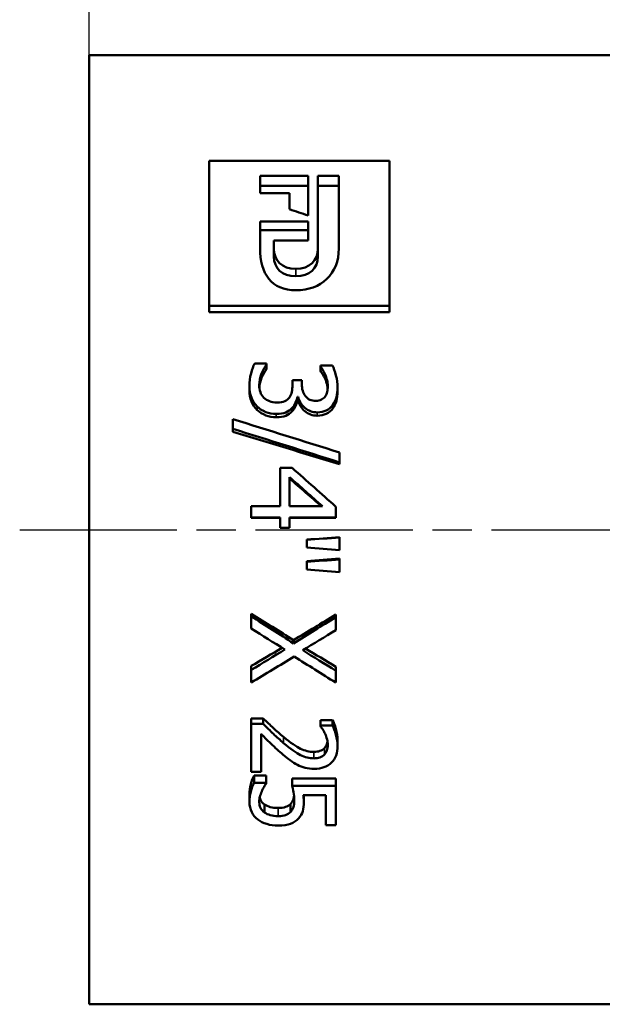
# Model space of a CAD drawing. Header units: millimetres. Extents: x -134 to 549, y -69 to 356.
# Tile 13 of 19: x 42 to 63, y 198 to 233. Entities that reach past the tile are written whole.
import ezdxf

# ---------------------------------------------------------------- set-up
doc = ezdxf.new("R2010")
doc.units = ezdxf.units.MM
doc.linetypes.add('CHAIN', pattern=[0.7087, 0.4724, -0.0591, 0.1181, -0.0591])
for name, color, linetype, lineweight in [('Видимые тонкие (ГОСТ)', 7, 'Continuous', 35), ('Видимый контур (ГОСТ)', 7, 'Continuous', 50), ('Осевая линия (ГОСТ)', 7, 'Continuous', 25), ('Размер (ГОСТ)', 7, 'Continuous', 25)]:
    doc.layers.add(name, color=color, linetype=linetype, lineweight=lineweight)
doc.styles.add('Обычный текст (ГОСТ)', font='GOST Common Italic.ttf')
doc.dimstyles.new('Обычный (ГОСТ)', dxfattribs={"dimtxt": 3.5, "dimasz": 3.5, "dimexe": 1, "dimexo": 0, "dimgap": 0.5, "dimtad": 1, "dimrnd": 1e-08, "dimtxsty": 'Обычный текст (ГОСТ)', "dimblk": 'Filled-1', "dimcen": 0.09, "dimdle": 15, "dimclrd": 256, "dimclre": 256, "dimclrt": 256, "dimazin": 2, "dimtfac": 0.714286, "dimtdec": 3, "dimtmove": 0, "dimatfit": 3, "dimfxl": 1, "dimtolj": 1, "dimlwd": 25, "dimlwe": 25, "dimarcsym": 0})

# ---------------------------------------------------------------- blocks, each defined once
blk = doc.blocks.new('Filled-1')
at = {"color": 0}
for p, q in [((0, 0), (-1, 0.143)), ((-1, 0.143), (-1, -0.143)), ((-1, 0), (0, 0)), ((-1, -0.143), (0, 0))]:
    blk.add_line(p, q, dxfattribs=at)
at = {"color": 0, "flags": 128}
blk.add_lwpolyline([(-1, -0.143), (0, 0), (-1, 0.143), (-1, -0.143)], dxfattribs=at)
at = {"color": 0}
blk.add_solid([(-1, -0.143), (0, 0), (-1, 0.143), (-1, -0.143)], dxfattribs=at)
blk = doc.blocks.new('*D9')
at = {"layer": 'Defpoints', "color": 0, "linetype": 'Continuous', "transparency": 16777216}
for p in [(81.399, 257.181), (44.399, 232.181), (81.399, 224.607)]:
    blk.add_point(p, dxfattribs=at)
at = {"layer": 'Размер (ГОСТ)', "linetype": 'Continuous', "lineweight": 25, "transparency": 16777216}
for p, q in [((44.399, 232.181), (44.399, 258.181)), ((81.399, 224.607), (81.399, 258.181)), ((47.899, 257.181), (77.899, 257.181))]:
    blk.add_line(p, q, dxfattribs=at)
at = {"layer": 'Размер (ГОСТ)', "linetype": 'Continuous', "lineweight": 25, "transparency": 16777216, "xscale": 3.5, "yscale": 3.5, "zscale": 3.5, "rotation": 180}
blk.add_blockref('Filled-1', (44.399, 257.181), dxfattribs=at)
at = {"layer": 'Размер (ГОСТ)', "linetype": 'Continuous', "lineweight": 25, "transparency": 16777216, "xscale": 3.5, "yscale": 3.5, "zscale": 3.5}
blk.add_blockref('Filled-1', (81.399, 257.181), dxfattribs=at)
at = {"layer": 'Размер (ГОСТ)', "linetype": 'Continuous', "lineweight": 25, "transparency": 16777216, "insert": (55.309, 261.226), "char_height": 3.5, "attachment_point": 1, "style": 'Обычный текст (ГОСТ)'}
blk.add_mtext('\\A1;37', dxfattribs=at)

msp = doc.modelspace()

# ---------------------------------------------------------------- linework, layer by layer
at = {"layer": 'Видимые тонкие (ГОСТ)'}
for p, q in [((51.8546, 224.2149), (51.8546, 224.482)), ((50.4622, 219.3953), (50.4622, 219.5214)), ((52.621, 219.1918), (52.621, 219.312)), ((51.1489, 219.1343), (51.1489, 219.2528)), ((51.4107, 207.6144), (51.4107, 207.3961)), ((52.8804, 207.2105), (52.8804, 206.9803)), ((52.4975, 207.077), (52.4975, 206.843)), ((51.2156, 205.0571), (51.2156, 204.764))]:
    msp.add_line(p, q, dxfattribs=at)
at = {"layer": 'Видимый контур (ГОСТ)'}
for p, q in [((44.3987, 197.981), (44.3987, 232.181)), ((44.3987, 232.181), (69.3987, 232.181)), ((48.7245, 228.379), (55.2245, 228.379)), ((48.7245, 228.379), (48.7245, 223.1521)), ((55.2245, 223.1521), (55.2245, 228.379)), ((50.563, 227.8358), (52.2957, 227.8358)), ((50.563, 227.8358), (50.563, 227.2155)), ((52.2957, 226.4034), (52.2957, 227.8358)), ((52.6484, 227.8358), (52.6484, 225.2084)), ((52.6484, 227.8358), (53.4022, 227.8358)), ((53.4022, 225.2193), (53.4022, 227.8358)), ((52.2957, 227.4735), (50.563, 227.4735)), ((53.4022, 227.4735), (52.6484, 227.4735)), ((51.6212, 227.2155), (50.563, 227.2155)), ((51.6212, 227.2155), (51.6212, 226.6274)), ((50.563, 226.193), (52.2957, 226.193)), ((50.563, 226.193), (50.563, 225.2344)), ((52.2957, 225.4987), (52.2957, 226.193)), ((52.2957, 225.8773), (50.563, 225.8773)), ((51.061, 225.2084), (51.061, 225.4987)), ((52.2957, 225.4987), (51.061, 225.4987)), ((51.061, 224.9207), (51.061, 225.2084)), ((52.6484, 224.9207), (52.6484, 225.2084)), ((55.2245, 223.1521), (48.7245, 223.1521)), ((48.7245, 222.9228), (48.7245, 223.1521)), ((55.2245, 222.9228), (48.7245, 222.9228)), ((55.2245, 222.9228), (55.2245, 223.1521)), ((50.3684, 221.077), (50.8006, 221.077)), ((50.8006, 221.0483), (50.8006, 221.077)), ((50.8006, 220.8788), (50.8006, 221.0483)), ((52.7371, 220.9957), (53.1694, 220.9957)), ((52.7371, 220.9957), (52.7371, 220.9717)), ((52.7371, 220.8044), (52.7371, 220.9717)), ((51.7294, 220.4709), (52.0677, 220.4709)), ((51.7294, 220.4709), (51.7294, 220.3012)), ((52.0677, 220.3376), (52.0677, 220.4709)), ((52.9075, 220.5196), (52.9075, 220.6786)), ((50.1807, 220.1175), (50.1807, 220.2648)), ((53.3571, 220.0726), (53.3571, 220.2186)), ((51.9393, 219.8723), (51.9097, 219.8723)), ((51.9097, 219.7361), (51.9097, 219.8723)), ((51.9393, 219.7361), (51.9097, 219.7361)), ((51.9393, 219.7361), (51.9393, 219.8723)), ((51.7121, 219.3403), (51.7121, 219.4648)), ((53.1842, 219.455), (53.1842, 219.5829)), ((49.5829, 219.0648), (49.5829, 218.7174)), ((49.5829, 218.614), (49.5829, 218.7174)), ((53.4287, 217.5081), (53.4287, 217.8651)), ((53.4287, 217.4391), (53.4287, 217.5081)), ((51.2922, 217.309), (51.7219, 217.309)), ((51.2922, 217.309), (51.2922, 215.9291)), ((51.6207, 216.9808), (51.6207, 215.9291)), ((50.2449, 215.9291), (51.2922, 215.9291)), ((50.2449, 215.9291), (50.2449, 215.5252)), ((52.8112, 215.9291), (51.6207, 215.9291)), ((53.2929, 215.5252), (53.2929, 215.9114)), ((51.2922, 215.5252), (50.2449, 215.5252)), ((50.2449, 215.5126), (50.2449, 215.5252)), ((51.2922, 215.5126), (50.2449, 215.5126)), ((51.2922, 215.5252), (51.2922, 215.1516)), ((51.6207, 215.1516), (51.6207, 215.5252)), ((53.2929, 215.5252), (51.6207, 215.5252)), ((53.2929, 215.5126), (51.6207, 215.5126)), ((53.2929, 215.5126), (53.2929, 215.5252)), ((51.6207, 215.1516), (51.2922, 215.1516)), ((51.2922, 215.1495), (51.2922, 215.1516)), ((51.6207, 215.1495), (51.2922, 215.1495)), ((51.6207, 215.1495), (51.6207, 215.1516)), ((52.2431, 214.7247), (52.2431, 214.7143)), ((52.2431, 214.7143), (52.2431, 214.4373)), ((53.4287, 214.8136), (53.4287, 214.8058)), ((53.4287, 214.3459), (53.4287, 214.8058)), ((52.2431, 213.9549), (52.2431, 213.9219)), ((53.4287, 214.0436), (53.4287, 214.0133)), ((53.4287, 213.5544), (53.4287, 214.0133)), ((52.2431, 213.9219), (52.2431, 213.6456)), ((50.2449, 212.0534), (50.2449, 211.9648)), ((50.2449, 211.9648), (50.2449, 211.523)), ((53.2929, 212.0242), (53.2929, 211.9348)), ((53.2929, 211.4658), (53.2929, 211.9348)), ((51.7713, 211.1034), (51.7713, 210.9871)), ((50.2449, 210.1733), (50.2449, 210.0298)), ((53.2929, 210.1473), (53.2929, 210.003)), ((50.2449, 210.0298), (50.2449, 209.5739)), ((53.2929, 209.5739), (53.2929, 210.003)), ((50.2449, 208.2833), (50.6771, 208.2833)), ((50.2449, 208.2833), (50.2449, 208.0846)), ((50.6771, 208.2833), (50.6771, 208.0846)), ((50.2449, 208.0846), (50.6771, 208.0846)), ((50.2449, 208.0846), (50.2449, 206.3552)), ((52.7396, 208.2245), (53.1743, 208.2245)), ((52.7396, 208.2245), (52.7396, 208.024)), ((52.7396, 208.024), (53.1743, 208.024)), ((52.7396, 208.024), (52.7396, 208.003)), ((53.1743, 208.2245), (53.1743, 208.024)), ((50.5981, 206.3552), (50.5981, 207.7248)), ((53.3571, 207.5168), (53.3571, 207.2956)), ((50.5981, 206.3552), (50.2449, 206.3552)), ((50.3536, 206.2241), (50.7858, 206.2241)), ((50.3536, 206.2241), (50.3536, 205.9651)), ((50.7858, 206.2241), (50.7858, 205.9651)), ((50.3536, 205.9651), (50.7858, 205.9651)), ((50.7858, 205.939), (50.7858, 205.9651)), ((51.7219, 206.1166), (53.2929, 206.1166)), ((51.7219, 206.1166), (51.7219, 205.8544)), ((51.7219, 205.8544), (53.2929, 205.8544)), ((53.2929, 206.1166), (53.2929, 205.8544)), ((53.2929, 204.4352), (53.2929, 205.8544)), ((50.1807, 205.5515), (50.1807, 205.2729)), ((52.9347, 205.5127), (52.1221, 205.5127)), ((52.1394, 205.5127), (52.1394, 205.275)), ((52.9347, 205.5127), (52.9347, 204.4352)), ((50.7191, 205.1836), (50.7191, 204.8942)), ((51.6552, 205.1977), (51.6552, 204.9087)), ((53.2929, 204.4352), (52.9347, 204.4352)), ((44.3987, 197.981), (69.3987, 197.981))]:
    msp.add_line(p, q, dxfattribs=at)
for points in [[(52.2957, 226.4034), (52.0709, 226.4786), (51.846, 226.5533), (51.6212, 226.6274)], [(51.8595, 223.709), (50.9638, 223.709), (50.563, 224.3032), (50.563, 225.2344)], [(51.061, 225.2084), (51.061, 224.7792), (51.3457, 224.482), (51.8546, 224.482)], [(51.8546, 224.482), (52.3516, 224.482), (52.6484, 224.7792), (52.6484, 225.2084)], [(53.4022, 225.2193), (53.4022, 224.2948), (52.7638, 223.709), (51.8595, 223.709)], [(51.8546, 224.2149), (51.3457, 224.2149), (51.061, 224.5037), (51.061, 224.9207)], [(52.6484, 224.9207), (52.6484, 224.5037), (52.3516, 224.2149), (51.8546, 224.2149)], [(49.5829, 219.0648), (50.8648, 218.6678), (52.1468, 218.2676), (53.4287, 217.8651)], [(53.4287, 217.5081), (52.1468, 217.9135), (50.8648, 218.3169), (49.5829, 218.7174)], [(53.4287, 217.4391), (52.1468, 217.833), (50.8648, 218.225), (49.5829, 218.614)], [(51.7219, 217.309), (52.2456, 216.845), (52.7692, 216.3786), (53.2929, 215.9114)], [(51.6207, 216.9808), (52.0175, 216.6312), (52.4144, 216.2804), (52.8112, 215.9291)], [(52.7832, 215.9291), (52.3957, 216.2624), (52.0082, 216.5951), (51.6207, 216.9268)], [(52.2431, 214.7247), (52.6383, 214.7544), (53.0335, 214.784), (53.4287, 214.8136)], [(52.2431, 214.7143), (52.6383, 214.7448), (53.0335, 214.7753), (53.4287, 214.8058)], [(53.4287, 214.3459), (53.0335, 214.3764), (52.6383, 214.4068), (52.2431, 214.4373)], [(52.2431, 213.9549), (52.6383, 213.9844), (53.0335, 214.014), (53.4287, 214.0436)], [(52.2431, 213.9219), (52.6383, 213.9524), (53.0335, 213.9828), (53.4287, 214.0133)], [(53.4287, 213.5544), (53.0335, 213.5848), (52.6383, 213.6152), (52.2431, 213.6456)], [(50.2449, 212.0534), (50.7537, 211.7349), (51.2625, 211.4181), (51.7713, 211.1034)], [(50.2449, 211.9648), (50.7537, 211.6371), (51.2625, 211.311), (51.7713, 210.9871)], [(51.7713, 211.1034), (52.2785, 211.4085), (52.7857, 211.7156), (53.2929, 212.0242)], [(51.7713, 210.9871), (52.2785, 211.3011), (52.7857, 211.6172), (53.2929, 211.9348)], [(51.4601, 210.7649), (51.055, 211.0163), (50.65, 211.2691), (50.2449, 211.523)], [(53.2929, 211.4658), (52.8952, 211.222), (52.4975, 210.9792), (52.0999, 210.7378)], [(50.2449, 210.1733), (50.6162, 210.3902), (50.9876, 210.6084), (51.3589, 210.8277)], [(50.2449, 210.0298), (50.65, 210.2733), (51.055, 210.5184), (51.4601, 210.7649)], [(52.2019, 210.7998), (52.5656, 210.5811), (52.9292, 210.3635), (53.2929, 210.1473)], [(51.7911, 210.514), (51.2757, 210.1981), (50.7603, 209.8846), (50.2449, 209.5739)], [(53.2929, 209.5739), (52.7923, 209.8846), (52.2917, 210.1981), (51.7911, 210.514)], [(52.0999, 210.7378), (52.4975, 210.4914), (52.8952, 210.2464), (53.2929, 210.003)]]:
    msp.add_open_spline(points, degree=3, dxfattribs=at)
for points, knots in [([(50.1807, 220.2648), (50.1807, 220.4154), (50.1992, 220.5638), (50.2362, 220.7099), (50.2733, 220.856), (50.3173, 220.9782), (50.3684, 221.077)], [0, 0, 0, 0, 1, 1, 1, 2, 2, 2, 2]), ([(50.8006, 221.0483), (50.7381, 220.9654), (50.6779, 220.8536), (50.6203, 220.7123), (50.5627, 220.571), (50.5339, 220.4299), (50.5339, 220.2891)], [0, 0, 0, 0, 1, 1, 1, 2, 2, 2, 2]), ([(50.8006, 220.8788), (50.7381, 220.7983), (50.6779, 220.6896), (50.6203, 220.5523), (50.5737, 220.4412), (50.5459, 220.3301), (50.537, 220.2193)], [0, 0, 0, 0, 1, 1, 1, 1.8096429, 1.8096429, 1.8096429, 1.8096429]), ([(52.9075, 220.6786), (52.8796, 220.7429), (52.8507, 220.7986), (52.8211, 220.8458), (52.7915, 220.893), (52.7635, 220.935), (52.7371, 220.9717)], [0, 0, 0, 0, 1, 1, 1, 2, 2, 2, 2]), ([(52.9075, 220.5196), (52.8796, 220.582), (52.8507, 220.6361), (52.8211, 220.682), (52.7915, 220.7279), (52.7635, 220.7687), (52.7371, 220.8044)], [0, 0, 0, 0, 1, 1, 1, 2, 2, 2, 2]), ([(53.1694, 220.9957), (53.2171, 220.9095), (53.2603, 220.7924), (53.299, 220.6436), (53.3377, 220.4949), (53.3571, 220.3531), (53.3571, 220.2186)], [0, 0, 0, 0, 1, 1, 1, 2, 2, 2, 2]), ([(52.0677, 220.3376), (52.0677, 220.1581), (52.1114, 220.0108), (52.1987, 219.8967), (52.2859, 219.7826), (52.4127, 219.7253), (52.579, 219.7253)], [0, 0, 0, 0, 1, 1, 1, 2, 2, 2, 2]), ([(53.0039, 220.2502), (53.0039, 220.3231), (52.9948, 220.3954), (52.9767, 220.4672), (52.9586, 220.539), (52.9355, 220.6095), (52.9075, 220.6786)], [0, 0, 0, 0, 1, 1, 1, 2, 2, 2, 2]), ([(53.0009, 220.1733), (52.9969, 220.2205), (52.9888, 220.2675), (52.9767, 220.3142), (52.9586, 220.384), (52.9355, 220.4524), (52.9075, 220.5196)], [0.3302413, 0.3302413, 0.3302413, 0.3302413, 1, 1, 1, 2, 2, 2, 2]), ([(50.4622, 219.5214), (50.37, 219.61), (50.3, 219.7168), (50.2523, 219.8417), (50.2045, 219.9665), (50.1807, 220.1077), (50.1807, 220.2648)], [0, 0, 0, 0, 1, 1, 1, 2, 2, 2, 2]), ([(50.4622, 219.3953), (50.37, 219.4813), (50.3, 219.5851), (50.2523, 219.7064), (50.2045, 219.8277), (50.1807, 219.9649), (50.1807, 220.1175)], [0, 0, 0, 0, 1, 1, 1, 2, 2, 2, 2]), ([(50.5339, 220.2891), (50.5339, 220.2065), (50.547, 220.1237), (50.5734, 220.0408), (50.5997, 219.9579), (50.6434, 219.8886), (50.7043, 219.8331)], [0, 0, 0, 0, 1, 1, 1, 2, 2, 2, 2]), ([(51.6207, 219.8478), (51.6618, 219.9049), (51.6902, 219.9721), (51.7059, 220.0493), (51.7215, 220.1266), (51.7294, 220.2106), (51.7294, 220.3012)], [0, 0, 0, 0, 1, 1, 1, 2, 2, 2, 2]), ([(52.91, 219.8845), (52.9446, 219.935), (52.9689, 219.9912), (52.9829, 220.053), (52.9969, 220.1148), (53.0039, 220.1805), (53.0039, 220.2502)], [0, 0, 0, 0, 1, 1, 1, 2, 2, 2, 2]), ([(53.3571, 220.2186), (53.3571, 220.0824), (53.3431, 219.9632), (53.3151, 219.8612), (53.2871, 219.7593), (53.2435, 219.6665), (53.1842, 219.5829)], [0, 0, 0, 0, 1, 1, 1, 2, 2, 2, 2]), ([(53.3571, 220.0726), (53.3571, 219.9403), (53.3431, 219.8245), (53.3151, 219.7254), (53.2871, 219.6264), (53.2435, 219.5362), (53.1842, 219.455)], [0, 0, 0, 0, 1, 1, 1, 2, 2, 2, 2]), ([(50.7043, 219.8331), (50.7652, 219.7793), (50.8319, 219.738), (50.9044, 219.7094), (50.9768, 219.6807), (51.0682, 219.6664), (51.1785, 219.6664)], [0, 0, 0, 0, 1, 1, 1, 2, 2, 2, 2]), ([(51.1785, 219.6664), (51.2889, 219.6664), (51.3798, 219.6824), (51.4515, 219.7143), (51.5231, 219.7462), (51.5795, 219.7907), (51.6207, 219.8478)], [0, 0, 0, 0, 1, 1, 1, 2, 2, 2, 2]), ([(51.9097, 219.8723), (51.8965, 219.8087), (51.8751, 219.7405), (51.8454, 219.6677), (51.8158, 219.5948), (51.7713, 219.5272), (51.7121, 219.4648)], [0, 0, 0, 0, 1, 1, 1, 2, 2, 2, 2]), ([(51.9097, 219.7361), (51.8965, 219.6743), (51.8751, 219.6081), (51.8454, 219.5374), (51.8158, 219.4666), (51.7713, 219.4009), (51.7121, 219.3403)], [0, 0, 0, 0, 1, 1, 1, 2, 2, 2, 2]), ([(52.621, 219.312), (52.4531, 219.312), (52.3057, 219.3672), (52.1789, 219.4772), (52.0521, 219.5871), (51.9722, 219.719), (51.9393, 219.8723)], [0, 0, 0, 0, 1, 1, 1, 2, 2, 2, 2]), ([(52.621, 219.1918), (52.4531, 219.1918), (52.3057, 219.2454), (52.1789, 219.3523), (52.0521, 219.4591), (51.9722, 219.5872), (51.9393, 219.7361)], [0, 0, 0, 0, 1, 1, 1, 2, 2, 2, 2]), ([(52.579, 219.7253), (52.6564, 219.7253), (52.7227, 219.74), (52.7779, 219.7694), (52.833, 219.7988), (52.8771, 219.8372), (52.91, 219.8845)], [0, 0, 0, 0, 1, 1, 1, 2, 2, 2, 2]), ([(51.1489, 219.2528), (51.0122, 219.2528), (50.8858, 219.2762), (50.7697, 219.3231), (50.6537, 219.37), (50.5512, 219.4362), (50.4622, 219.5214)], [0, 0, 0, 0, 1, 1, 1, 2, 2, 2, 2]), ([(51.1489, 219.1343), (51.0122, 219.1343), (50.8858, 219.1571), (50.7697, 219.2026), (50.6537, 219.2482), (50.5512, 219.3124), (50.4622, 219.3953)], [0, 0, 0, 0, 1, 1, 1, 2, 2, 2, 2]), ([(51.7121, 219.4648), (51.6544, 219.4025), (51.5795, 219.3515), (51.4873, 219.312), (51.3951, 219.2725), (51.2823, 219.2528), (51.1489, 219.2528)], [0, 0, 0, 0, 1, 1, 1, 2, 2, 2, 2]), ([(51.7121, 219.3403), (51.6544, 219.2797), (51.5795, 219.2302), (51.4873, 219.1918), (51.3951, 219.1535), (51.2823, 219.1343), (51.1489, 219.1343)], [0, 0, 0, 0, 1, 1, 1, 2, 2, 2, 2]), ([(53.1842, 219.5829), (53.12, 219.4944), (53.0413, 219.4271), (52.9483, 219.3811), (52.8553, 219.3351), (52.7462, 219.312), (52.621, 219.312)], [0, 0, 0, 0, 1, 1, 1, 2, 2, 2, 2]), ([(53.1842, 219.455), (53.12, 219.3691), (53.0413, 219.3036), (52.9483, 219.2589), (52.8553, 219.2142), (52.7462, 219.1918), (52.621, 219.1918)], [0, 0, 0, 0, 1, 1, 1, 2, 2, 2, 2]), ([(50.6771, 208.2833), (50.8039, 208.1594), (50.9262, 208.043), (51.0439, 207.9338), (51.1617, 207.8246), (51.2839, 207.7181), (51.4107, 207.6144)], [0, 0, 0, 0, 1, 1, 1, 2, 2, 2, 2]), ([(50.6771, 208.0846), (50.8039, 207.9571), (50.9262, 207.8372), (51.0439, 207.7248), (51.1617, 207.6124), (51.2839, 207.5029), (51.4107, 207.3961)], [0, 0, 0, 0, 1, 1, 1, 2, 2, 2, 2]), ([(52.9075, 207.7248), (52.8845, 207.7787), (52.8565, 207.8308), (52.8236, 207.881), (52.7906, 207.9313), (52.7626, 207.972), (52.7396, 208.003)], [0, 0, 0, 0, 1, 1, 1, 2, 2, 2, 2]), ([(53.1743, 208.2245), (53.2155, 208.1475), (53.2562, 208.0403), (53.2966, 207.9035), (53.3369, 207.7667), (53.3571, 207.6379), (53.3571, 207.5168)], [0, 0, 0, 0, 1, 1, 1, 2, 2, 2, 2]), ([(53.1743, 208.024), (53.2155, 207.9448), (53.2562, 207.8344), (53.2966, 207.6936), (53.3369, 207.5529), (53.3571, 207.4203), (53.3571, 207.2956)], [0, 0, 0, 0, 1, 1, 1, 2, 2, 2, 2]), ([(51.3885, 206.9803), (51.2485, 207.0977), (51.1036, 207.2289), (50.9538, 207.3744), (50.8039, 207.5199), (50.6854, 207.637), (50.5981, 207.7248)], [0, 0, 0, 0, 1, 1, 1, 2, 2, 2, 2]), ([(51.4107, 207.6144), (51.666, 207.4056), (51.8701, 207.2649), (52.0233, 207.1896), (52.1764, 207.1144), (52.3345, 207.077), (52.4975, 207.077)], [0, 0, 0, 0, 1, 1, 1, 2, 2, 2, 2]), ([(53.0039, 207.323), (53.0039, 207.39), (52.9948, 207.4579), (52.9767, 207.5267), (52.9586, 207.5956), (52.9355, 207.6617), (52.9075, 207.7248)], [0, 0, 0, 0, 1, 1, 1, 2, 2, 2, 2]), ([(51.4107, 207.3961), (51.666, 207.1811), (51.8701, 207.0363), (52.0233, 206.9589), (52.1764, 206.8815), (52.3345, 206.843), (52.4975, 206.843)], [0, 0, 0, 0, 1, 1, 1, 2, 2, 2, 2]), ([(52.4975, 207.077), (52.5832, 207.077), (52.6581, 207.0886), (52.7223, 207.1119), (52.7865, 207.1353), (52.8392, 207.1681), (52.8804, 207.2105)], [0, 0, 0, 0, 1, 1, 1, 2, 2, 2, 2]), ([(53.3571, 207.2956), (53.3571, 207.0327), (53.2818, 206.8302), (53.1311, 206.685), (52.9804, 206.5398), (52.7766, 206.468), (52.5198, 206.468)], [0, 0, 0, 0, 1, 1, 1, 2, 2, 2, 2]), ([(52.8804, 207.2105), (52.9215, 207.2528), (52.9524, 207.3019), (52.973, 207.3577), (52.9825, 207.3836), (52.9898, 207.4107), (52.995, 207.4391)], [0, 0, 0, 0, 1, 1, 1, 1.4623896, 1.4623896, 1.4623896, 1.4623896]), ([(52.8804, 206.9803), (52.9215, 207.024), (52.9524, 207.0745), (52.973, 207.1319), (52.9936, 207.1894), (53.0039, 207.253), (53.0039, 207.323)], [0, 0, 0, 0, 1, 1, 1, 2, 2, 2, 2]), ([(51.9097, 206.6103), (51.8207, 206.6548), (51.7326, 206.7095), (51.6454, 206.7745), (51.5581, 206.8395), (51.4725, 206.9081), (51.3885, 206.9803)], [0, 0, 0, 0, 1, 1, 1, 2, 2, 2, 2]), ([(52.4975, 206.843), (52.5832, 206.843), (52.6581, 206.8549), (52.7223, 206.8789), (52.7865, 206.9029), (52.8392, 206.9367), (52.8804, 206.9803)], [0, 0, 0, 0, 1, 1, 1, 2, 2, 2, 2]), ([(52.5198, 206.468), (52.3995, 206.468), (52.2892, 206.4806), (52.1888, 206.5057), (52.0883, 206.5309), (51.9953, 206.5657), (51.9097, 206.6103)], [0, 0, 0, 0, 1, 1, 1, 2, 2, 2, 2]), ([(50.1807, 205.5515), (50.1807, 205.6718), (50.1967, 205.7918), (50.2288, 205.9113), (50.2609, 206.0309), (50.3025, 206.1353), (50.3536, 206.2241)], [0, 0, 0, 0, 1, 1, 1, 2, 2, 2, 2]), ([(50.1807, 205.2729), (50.1807, 205.3967), (50.1967, 205.5202), (50.2288, 205.6432), (50.2609, 205.7662), (50.3025, 205.8738), (50.3536, 205.9651)], [0, 0, 0, 0, 1, 1, 1, 2, 2, 2, 2]), ([(50.7858, 205.939), (50.7628, 205.9115), (50.7364, 205.8721), (50.7068, 205.8209), (50.6771, 205.7698), (50.6491, 205.7133), (50.6228, 205.6518)], [0, 0, 0, 0, 1, 1, 1, 2, 2, 2, 2]), ([(51.796, 205.3321), (51.796, 205.428), (51.7874, 205.5242), (51.7701, 205.6207), (51.7528, 205.7172), (51.7368, 205.7953), (51.7219, 205.8544)], [0, 0, 0, 0, 1, 1, 1, 2, 2, 2, 2]), ([(50.6228, 205.6518), (50.5948, 205.5817), (50.573, 205.518), (50.5573, 205.4605), (50.5417, 205.403), (50.5339, 205.3383), (50.5339, 205.2665)], [0, 0, 0, 0, 1, 1, 1, 2, 2, 2, 2]), ([(50.5493, 205.4271), (50.5565, 205.4001), (50.5661, 205.3736), (50.5783, 205.3474), (50.608, 205.2838), (50.6549, 205.2292), (50.7191, 205.1836)], [0.5889794, 0.5889794, 0.5889794, 0.5889794, 1, 1, 1, 2, 2, 2, 2]), ([(51.6552, 205.1977), (51.7063, 205.2447), (51.7425, 205.3033), (51.7639, 205.3738), (51.7749, 205.41), (51.7831, 205.4481), (51.7884, 205.4884)], [0, 0, 0, 0, 1, 1, 1, 1.5125415, 1.5125415, 1.5125415, 1.5125415]), ([(52.1221, 205.5127), (52.1287, 205.47), (52.1332, 205.4282), (52.1357, 205.3872), (52.1381, 205.3461), (52.1394, 205.3088), (52.1394, 205.275)], [0, 0, 0, 0, 1, 1, 1, 2, 2, 2, 2]), ([(50.4795, 204.6429), (50.3873, 204.7138), (50.3144, 204.8026), (50.2609, 204.9097), (50.2074, 205.0169), (50.1807, 205.1378), (50.1807, 205.2729)], [0, 0, 0, 0, 1, 1, 1, 2, 2, 2, 2]), ([(50.5339, 205.2665), (50.5339, 205.1962), (50.5487, 205.1283), (50.5783, 205.0628), (50.608, 204.9973), (50.6549, 204.9412), (50.7191, 204.8942)], [0, 0, 0, 0, 1, 1, 1, 2, 2, 2, 2]), ([(50.7191, 205.1836), (50.78, 205.142), (50.8508, 205.1105), (50.9315, 205.0892), (51.0122, 205.0678), (51.1069, 205.0571), (51.2156, 205.0571)], [0, 0, 0, 0, 1, 1, 1, 2, 2, 2, 2]), ([(51.2156, 205.0571), (51.3243, 205.0571), (51.4132, 205.0691), (51.4823, 205.0932), (51.5515, 205.1172), (51.6091, 205.152), (51.6552, 205.1977)], [0, 0, 0, 0, 1, 1, 1, 2, 2, 2, 2]), ([(51.6552, 204.9087), (51.7063, 204.9571), (51.7425, 205.0174), (51.7639, 205.09), (51.7853, 205.1626), (51.796, 205.2432), (51.796, 205.3321)], [0, 0, 0, 0, 1, 1, 1, 2, 2, 2, 2]), ([(52.1394, 205.275), (52.1394, 205.1413), (52.1266, 205.0295), (52.1011, 204.9388), (52.0756, 204.8481), (52.0249, 204.7618), (51.9492, 204.6797)], [0, 0, 0, 0, 1, 1, 1, 2, 2, 2, 2]), ([(50.7191, 204.8942), (50.78, 204.8513), (50.8508, 204.819), (50.9315, 204.797), (51.0122, 204.775), (51.1069, 204.764), (51.2156, 204.764)], [0, 0, 0, 0, 1, 1, 1, 2, 2, 2, 2]), ([(51.2156, 204.764), (51.3243, 204.764), (51.4132, 204.7764), (51.4823, 204.8011), (51.5515, 204.8259), (51.6091, 204.8617), (51.6552, 204.9087)], [0, 0, 0, 0, 1, 1, 1, 2, 2, 2, 2]), ([(51.2131, 204.4211), (51.0666, 204.4211), (50.9307, 204.4402), (50.8056, 204.4788), (50.6804, 204.5174), (50.5717, 204.5719), (50.4795, 204.6429)], [0, 0, 0, 0, 1, 1, 1, 2, 2, 2, 2]), ([(51.9492, 204.6797), (51.8734, 204.5963), (51.7779, 204.5326), (51.6627, 204.4879), (51.5474, 204.4433), (51.3975, 204.4211), (51.2131, 204.4211)], [0, 0, 0, 0, 1, 1, 1, 2, 2, 2, 2])]:
    msp.add_open_spline(points, degree=3, knots=knots, dxfattribs=at)
at = {"layer": 'Осевая линия (ГОСТ)', "linetype": 'CHAIN', "ltscale": 11.993792}
msp.add_line((41.8987, 215.081), (71.8987, 215.081), dxfattribs=at)

# ---------------------------------------------------------------- dimensions: what is measured, and where the dimension line sits
at = {"layer": 'Размер (ГОСТ)', "linetype": 'Continuous', "lineweight": 25}
dim = msp.add_linear_dim(base=(81.3987, 257.181), p1=(44.3987, 232.181), p2=(81.3987, 224.6074), angle=180, dimstyle='Обычный (ГОСТ)', override={"dimgap": 0.5, "dimdec": 2, "dimtol": 0, "dimlim": 0, "dimtp": 0, "dimtm": 0, "dimtdec": 3, "dimtofl": 0, "dimatfit": 1}, dxfattribs=at)
dim.commit()
dim.dimension.update_dxf_attribs({"geometry": '*D9', "text_midpoint": (57.8987, 257.181), "dimtype": 160})

doc.saveas('drawing.dxf')
